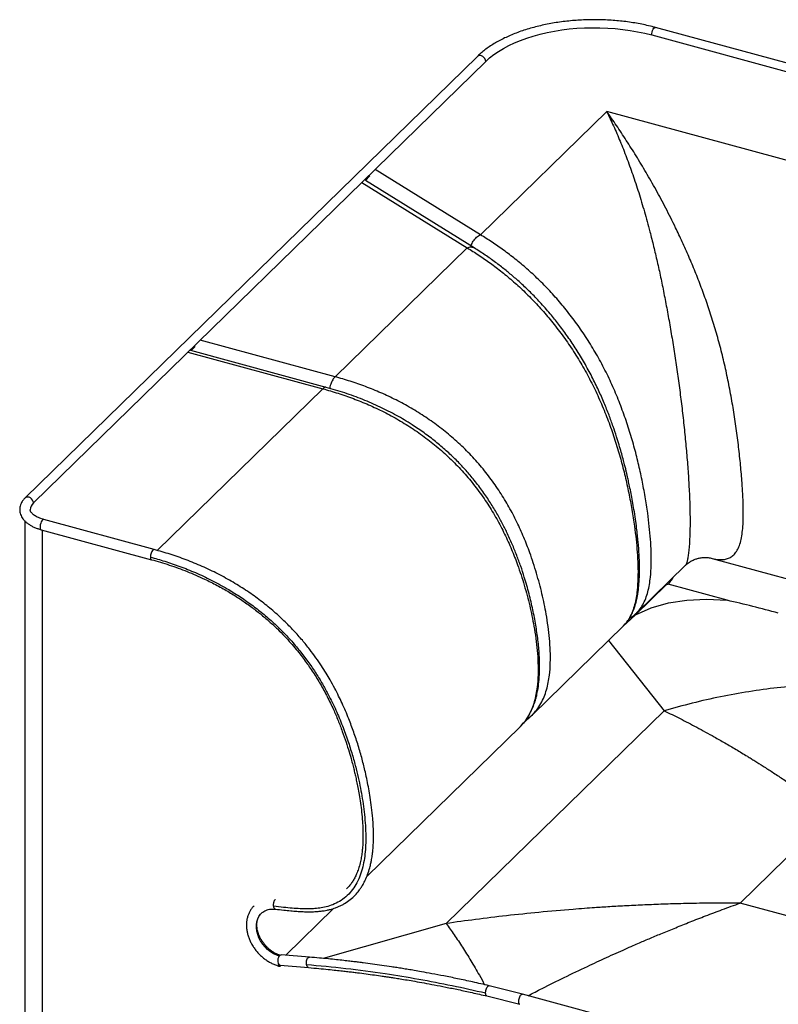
# Paper-space layout '_Trimetric' of a CAD drawing. Header units: millimetres. Extents: x -434 to 718, y -501 to 653.
# Tile 2 of 3: x -434 to 143, y -96 to 653. Entities that reach past the tile are written whole.
import ezdxf

# ---------------------------------------------------------------- set-up
doc = ezdxf.new("R2010")
doc.units = ezdxf.units.MM

psp = doc.layouts.new('_Trimetric')

# ---------------------------------------------------------------- linework, layer by layer
at = {"color": 7, "linetype": 'Continuous', "lineweight": 25}
for p, q in [((701.94, 470.09), (49.68, 647.36)), ((46.77, 641.67), (699.03, 464.4)), ((-85.89, 625.38), (-430.08, 289.44)), ((-423.75, 285.62), (-79.56, 621.56)), ((12.53, 583.43), (-83.55, 489.65)), ((194.62, 533.94), (12.53, 583.43)), ((-83.55, 489.65), (-163.72, 539.41)), ((-171.09, 531.05), (-167.62, 534.44)), ((-173.82, 529.55), (-93.66, 479.78)), ((-88.38, 479.71), (-171.08, 531.05)), ((-93.66, 479.78), (-194.21, 381.64)), ((-303.76, 401.55), (-300.61, 404.63)), ((-194.21, 381.64), (-296.81, 409.52)), ((-306.14, 400.41), (-203.55, 372.53)), ((-200.93, 373.6), (-303.87, 401.58)), ((-203.55, 372.53), (-329.55, 249.55)), ((-430.18, 271.84), (-430.18, -280.87)), ((-331.77, 250.21), (-415.79, 273.04)), ((-417.89, 265.32), (-333.87, 242.49)), ((-416.84, -292.26), (-416.84, 265.04)), ((92.82, 243.47), (176.85, 220.63)), ((35.36, 202), (72.45, 238.2)), ((58.11, 223.65), (34.38, 200.5)), ((57.7, 223.8), (58.11, 223.65)), ((104.15, 211.6), (59.19, 223.82)), ((-44.01, 124.53), (25.26, 192.14)), ((25.26, 192.31), (25.17, 192.22)), ((25.24, 192.12), (26.52, 193.58)), ((13.96, 181.11), (56.28, 127.54)), ((56.28, 127.54), (-109.55, -34.31)), ((-46.28, 122.62), (-50.87, 118.14)), ((-169.99, 1.57), (-53.35, 115.42)), ((114.08, -18.74), (183.89, 49.39)), ((246.37, -54.69), (114.08, -18.74)), ((-195.28, -22.81), (-231.75, -58.4)), ((-109.55, -34.31), (-203.26, -60.83)), ((-213.71, -59.89), (-235.21, -58.11)), ((-235.87, -66.08), (-214.37, -67.86)), ((-51.55, -88.05), (-76.83, -81.65)), ((-78.65, -89.43), (-53.64, -95.77)), ((245.88, -168.88), (-51.55, -88.05))]:
    psp.add_line(p, q, dxfattribs=at)
at = {"color": 7, "linetype": 'Continuous', "lineweight": 25, "flags": 128}
for points in [[(-79.56, 621.56), (-76.66, 624.19), (-73.44, 626.72), (-69.92, 629.14), (-66.11, 631.44), (-62.03, 633.62), (-57.69, 635.66), (-53.11, 637.55), (-48.31, 639.3), (-43.31, 640.88), (-38.12, 642.3), (-32.77, 643.55), (-27.28, 644.62), (-21.67, 645.52), (-15.96, 646.23), (-10.17, 646.75), (-4.33, 647.09), (1.53, 647.23), (7.41, 647.19), (13.26, 646.96), (19.08, 646.53), (24.83, 645.93), (30.5, 645.13), (36.06, 644.15), (41.49, 643), (46.77, 641.67)], [(46.77, 641.67), (46.85, 642.77), (47.09, 643.92), (47.47, 645.04), (47.95, 646.02), (48.5, 646.78), (49.05, 647.24), (49.57, 647.38), (49.68, 647.36)], [(-79.56, 621.56), (-79.72, 622.61), (-80.17, 623.66), (-80.89, 624.6), (-81.81, 625.36), (-82.83, 625.87), (-83.89, 626.08), (-84.87, 625.97), (-85.69, 625.56), (-85.89, 625.38)], [(-423.75, 285.62), (-423.91, 286.67), (-424.36, 287.72), (-425.08, 288.66), (-425.99, 289.42), (-427.02, 289.93), (-428.07, 290.14), (-429.05, 290.03), (-429.88, 289.62), (-430.08, 289.45)], [(-415.79, 273.04), (-416.16, 273.04), (-416.7, 272.74), (-417.26, 272.12), (-417.78, 271.24), (-418.21, 270.18), (-418.52, 269.03), (-418.69, 267.89), (-418.69, 266.87), (-418.52, 266.06), (-418.21, 265.52), (-417.89, 265.32)], [(34.38, 200.5), (46.48, 205.79), (59.51, 209.55), (73.48, 211.78), (88.36, 212.46), (104.15, 211.6)], [(34.38, 200.5), (27.51, 194.27), (25.32, 192.24)], [(-236.7, -59.18), (-238.54, -58.48), (-240.96, -57.27), (-243.29, -55.78), (-245.48, -54.03), (-247.49, -52.06), (-249.28, -49.89), (-250.83, -47.58), (-252.1, -45.16), (-253.08, -42.67), (-253.74, -40.17), (-254.07, -37.68), (-254.07, -35.27), (-253.73, -32.97), (-253.07, -30.82), (-252.09, -28.87), (-250.82, -27.14), (-250.11, -26.41)], [(-235.87, -66.08), (-235.88, -66.08), (-236.44, -65.85), (-236.93, -65.28), (-237.28, -64.43), (-237.48, -63.37), (-237.51, -62.2), (-237.37, -61.02), (-237.06, -59.94), (-236.61, -59.04), (-236.07, -58.42), (-235.49, -58.13), (-235.21, -58.11)], [(-237.37, -64.09), (-237.4, -64.95), (-237.29, -65.86), (-237.01, -66.5), (-236.6, -66.81), (-236.1, -66.77), (-235.54, -66.38)]]:
    psp.add_lwpolyline(points, dxfattribs=at)
at = {"color": 7, "linetype": 'Continuous', "lineweight": 25}
for centre, radius, start, end in [((-419.11, 280.28), 7.07, 131.01541, 178.13274), ((-112.27, -737.69), 973.65, 74.79343, 77.15739)]:
    psp.add_arc(centre, radius, start, end, dxfattribs=at)
for points, knots in [([(49.68, 647.36), (48.8, 647.59), (46.22, 648.28), (41.86, 649.29), (36.57, 650.35), (31.17, 651.25), (25.69, 652), (20.14, 652.57), (14.54, 652.99), (8.91, 653.24), (3.26, 653.33), (-2.39, 653.25), (-8.03, 653), (-13.63, 652.6), (-19.18, 652.02), (-24.66, 651.29), (-30.06, 650.4), (-35.35, 649.35), (-40.53, 648.14), (-45.58, 646.78), (-50.48, 645.28), (-55.22, 643.63), (-59.77, 641.83), (-64.14, 639.9), (-68.3, 637.84), (-72.25, 635.66), (-75.96, 633.34), (-79.43, 630.92), (-82.59, 628.42), (-84.68, 626.55), (-85.73, 625.54), (-85.89, 625.38)], [0, 0, 0, 0, 0.019048, 0.055185, 0.091301, 0.127398, 0.163477, 0.199542, 0.235597, 0.271644, 0.307688, 0.34373, 0.379774, 0.415823, 0.451879, 0.487947, 0.524028, 0.560127, 0.596248, 0.632393, 0.668566, 0.70477, 0.741009, 0.777284, 0.813597, 0.849945, 0.886326, 0.922731, 0.959142, 0.993501, 1, 1, 1, 1]), ([(12.53, 583.43), (14.26, 579.81), (17.71, 572.59), (22.76, 560.92), (27.64, 548.63), (32.34, 535.63), (36.87, 521.9), (41.23, 507.41), (45.01, 493.64), (48.23, 480.86), (50.95, 469.34), (53.56, 457.46), (56.08, 445.19), (58.51, 432.52), (60.84, 419.46), (63.07, 406.07), (65.18, 392.41), (67.17, 378.53), (69.02, 364.45), (70.71, 350.25), (72.22, 336.02), (73.51, 321.9), (74.57, 308.05), (75.27, 296.26), (75.68, 286.53), (75.89, 278.77), (75.96, 271.43), (75.89, 264.57), (75.68, 258.32), (75.34, 252.79), (74.89, 248.09), (74.37, 244.3), (73.8, 241.41), (73.2, 239.44), (72.74, 238.43), (72.47, 238.27), (72.41, 238.23)], [0, 0, 0, 0, 0.047485, 0.094775, 0.141772, 0.188515, 0.234951, 0.281172, 0.327238, 0.359272, 0.391064, 0.422594, 0.45396, 0.485348, 0.516704, 0.548022, 0.579308, 0.61059, 0.642133, 0.673984, 0.706038, 0.738128, 0.770034, 0.801521, 0.820916, 0.839975, 0.858613, 0.876808, 0.894581, 0.911947, 0.92883, 0.945391, 0.961923, 0.978552, 0.995339, 1, 1, 1, 1]), ([(92.83, 243.48), (92.91, 243.45), (94.59, 242.87), (97.79, 242.47), (101.86, 242.51), (105.25, 243.43), (108, 244.95), (110.4, 247.24), (112.42, 250.36), (114.01, 254.32), (115.18, 259.14), (115.96, 264.74), (116.44, 271.75), (116.52, 280.29), (116.21, 290.35), (115.52, 301.75), (114.45, 314.4), (112.98, 328.18), (111.17, 342.22), (109.04, 356.35), (106.58, 370.43), (103.76, 384.35), (100.6, 398.05), (97.07, 411.49), (93.18, 424.62), (88.99, 437.38), (84.54, 449.72), (79.87, 461.65), (75.04, 473.18), (70.06, 484.34), (64.22, 496.7), (57.54, 510), (50.03, 524), (42.47, 537.24), (34.91, 549.79), (27.39, 561.65), (19.92, 572.94), (15, 579.93), (12.53, 583.43)], [0, 0, 0, 0, 0.0012256, 0.0236098, 0.0454256, 0.0614355, 0.0772648, 0.0929462, 0.1085354, 0.1241512, 0.1400719, 0.1564473, 0.1732066, 0.1961712, 0.2198711, 0.2441886, 0.2738798, 0.3039668, 0.3342264, 0.3644524, 0.3944873, 0.4242309, 0.4537296, 0.4832312, 0.5127633, 0.5423305, 0.5719288, 0.6015058, 0.631238, 0.6612166, 0.6914241, 0.7348629, 0.7784477, 0.822236, 0.8663136, 0.9106303, 0.9552231, 1, 1, 1, 1]), ([(-90.7, 481.15), (-90.69, 481.21), (-90.53, 481.86), (-89.97, 483.12), (-89.03, 484.83), (-87.85, 486.41), (-86.52, 487.77), (-85.06, 488.9), (-84.06, 489.4), (-83.55, 489.65)], [0, 0, 0, 0, 0.015115, 0.179262, 0.34341, 0.507557, 0.671705, 0.835852, 1, 1, 1, 1]), ([(35.25, 202.06), (35.94, 202.71), (37.75, 204.43), (40.07, 208.09), (42.26, 212.79), (43.89, 217.95), (45.06, 223.43), (45.99, 230.23), (46.49, 238.46), (46.44, 248.12), (45.91, 257.92), (45.01, 267.82), (43.68, 278.64), (41.86, 290.39), (39.48, 303.1), (36.66, 315.91), (33.34, 328.81), (29.51, 341.78), (25.1, 354.78), (20.07, 367.72), (14.39, 380.5), (8.07, 392.98), (1.15, 405.02), (-6.28, 416.52), (-14.14, 427.39), (-22.33, 437.58), (-30.78, 447.06), (-39.42, 455.83), (-48.18, 463.89), (-57.02, 471.27), (-65.87, 478), (-74.72, 484.17), (-80.61, 487.82), (-83.55, 489.65)], [0, 0, 0, 0, 0.012471, 0.033153, 0.053529, 0.073573, 0.093274, 0.112663, 0.143139, 0.173101, 0.202708, 0.232091, 0.261335, 0.297787, 0.334225, 0.370725, 0.407329, 0.444107, 0.481102, 0.518294, 0.555642, 0.593097, 0.63059, 0.668054, 0.705431, 0.742712, 0.779865, 0.816898, 0.853809, 0.890583, 0.927193, 0.963637, 1, 1, 1, 1]), ([(-93.66, 479.78), (-93.15, 479.97), (-92.14, 480.34), (-90.69, 480.44), (-89.41, 480.26), (-88.71, 479.87), (-88.39, 479.69)], [0, 0, 0, 0, 0.259833, 0.519667, 0.7795, 1, 1, 1, 1]), ([(-93.66, 479.78), (-90.71, 477.96), (-84.82, 474.31), (-75.97, 468.14), (-67.12, 461.41), (-58.29, 454.03), (-49.52, 445.97), (-40.89, 437.2), (-32.44, 427.72), (-24.24, 417.53), (-16.38, 406.66), (-8.95, 395.16), (-2.04, 383.12), (4.28, 370.64), (9.97, 357.86), (15, 344.92), (19.4, 331.92), (23.24, 318.95), (26.55, 306.04), (29.37, 293.24), (31.76, 280.53), (33.57, 268.78), (34.91, 257.96), (35.81, 248.06), (36.34, 238.25), (36.39, 228.6), (35.89, 220.37), (34.96, 213.57), (33.79, 208.09), (32.16, 202.92), (29.97, 198.23), (27.68, 194.61), (25.91, 192.92), (25.26, 192.31)], [0, 0, 0, 0, 0.036388, 0.072858, 0.109494, 0.146294, 0.18323, 0.220288, 0.257467, 0.294773, 0.332177, 0.369667, 0.407186, 0.444667, 0.482041, 0.519259, 0.556281, 0.593084, 0.629713, 0.666237, 0.702698, 0.739174, 0.768439, 0.797844, 0.827472, 0.857455, 0.887951, 0.907353, 0.927067, 0.947126, 0.967517, 0.988213, 1, 1, 1, 1]), ([(27.38, 194.56), (27.64, 194.85), (28.76, 196.09), (30.18, 198.44), (31.81, 201.46), (33.05, 204.4), (34.07, 207.33), (34.84, 210.05), (35.48, 212.75), (36.04, 215.64), (36.53, 218.82), (37.05, 223.39), (37.46, 229.58), (37.54, 237.62), (37.22, 246.49), (36.49, 256.18), (35.5, 265.25), (34.39, 273.47), (33.33, 280.35), (32.21, 286.83), (31.1, 292.75), (30.04, 297.99), (29.07, 302.49), (28.27, 305.99), (27.59, 308.89), (26.92, 311.69), (26.06, 315.11), (24.95, 319.36), (23.56, 324.41), (21.93, 330), (19.9, 336.54), (17.38, 344.1), (14.24, 352.71), (10.56, 361.93), (6.25, 371.7), (1.24, 381.93), (-4.41, 392.34), (-10.54, 402.46), (-16.86, 411.92), (-23.19, 420.56), (-29.95, 429.03), (-37.07, 437.2), (-44.47, 444.94), (-51.53, 451.73), (-58.3, 457.75), (-65.11, 463.38), (-72.3, 468.89), (-80.12, 474.45), (-85.56, 477.91), (-88.38, 479.7)], [0, 0, 0, 0, 0.004049, 0.017675, 0.029546, 0.042777, 0.054074, 0.063571, 0.073066, 0.083284, 0.094214, 0.105845, 0.12934, 0.154828, 0.182278, 0.21174, 0.243252, 0.264005, 0.285175, 0.304372, 0.321216, 0.337291, 0.350419, 0.360597, 0.367998, 0.375759, 0.385043, 0.397942, 0.412815, 0.429102, 0.446762, 0.470013, 0.495291, 0.522602, 0.551946, 0.583323, 0.616719, 0.650442, 0.68283, 0.71388, 0.743591, 0.778834, 0.811994, 0.843079, 0.872089, 0.900308, 0.930951, 0.964168, 1, 1, 1, 1]), ([(-194.21, 381.64), (-194.52, 381.31), (-195.13, 380.65), (-196.01, 379.28), (-196.83, 377.69), (-197.53, 375.92), (-198.06, 374.27), (-198.28, 373.23), (-198.37, 372.83)], [0, 0, 0, 0, 0.177432, 0.354863, 0.532295, 0.709726, 0.887158, 1, 1, 1, 1]), ([(-44.13, 124.49), (-42.96, 125.7), (-40.47, 128.25), (-37.52, 132.88), (-35.05, 138.02), (-33.21, 143.44), (-31.89, 149.01), (-30.83, 155.8), (-30.27, 163.84), (-30.34, 173.12), (-30.96, 182.42), (-32.04, 191.73), (-33.82, 203.1), (-36.6, 216.59), (-40.74, 232.19), (-45.43, 246.5), (-50.49, 259.48), (-55.74, 271.13), (-61.75, 282.65), (-68.58, 293.98), (-76.25, 304.97), (-84.73, 315.5), (-93.97, 325.45), (-103.85, 334.72), (-114.28, 343.24), (-125.13, 350.99), (-136.31, 357.95), (-147.73, 364.13), (-159.28, 369.54), (-170.91, 374.23), (-182.56, 378.31), (-190.33, 380.53), (-194.21, 381.64)], [0, 0, 0, 0, 0.018269, 0.038823, 0.058984, 0.078789, 0.098288, 0.11748, 0.147655, 0.177357, 0.206716, 0.235838, 0.264814, 0.312997, 0.361202, 0.409558, 0.446007, 0.482644, 0.519515, 0.556608, 0.593874, 0.631224, 0.668593, 0.705924, 0.743153, 0.780272, 0.817281, 0.854145, 0.890851, 0.927385, 0.963745, 1, 1, 1, 1]), ([(-200.93, 373.6), (-200.94, 373.6), (-201.18, 373.73), (-201.76, 373.65), (-202.63, 373.33), (-203.24, 372.79), (-203.55, 372.53)], [0, 0, 0, 0, 0.01246, 0.34164, 0.67082, 1, 1, 1, 1]), ([(-203.55, 372.53), (-199.67, 371.42), (-191.9, 369.2), (-180.25, 365.12), (-168.62, 360.43), (-157.06, 355.01), (-145.65, 348.84), (-134.47, 341.88), (-123.61, 334.13), (-113.19, 325.61), (-103.3, 316.34), (-94.07, 306.39), (-85.58, 295.86), (-77.91, 284.87), (-71.09, 273.54), (-65.08, 262.02), (-59.83, 250.37), (-54.76, 237.39), (-50.07, 223.08), (-45.94, 207.48), (-43.16, 193.99), (-41.37, 182.62), (-40.3, 173.31), (-39.67, 164.01), (-39.61, 154.73), (-40.17, 146.69), (-41.22, 139.91), (-42.55, 134.33), (-44.39, 128.92), (-46.85, 123.77), (-49.79, 119.17), (-52.25, 116.64), (-53.39, 115.46)], [0, 0, 0, 0, 0.036266, 0.072638, 0.109189, 0.145915, 0.182788, 0.219802, 0.256943, 0.294194, 0.331531, 0.368913, 0.406281, 0.44356, 0.480662, 0.517547, 0.554204, 0.590661, 0.639037, 0.68726, 0.735458, 0.764446, 0.793575, 0.822943, 0.852656, 0.882846, 0.902043, 0.921529, 0.941361, 0.961557, 0.98211, 1, 1, 1, 1]), ([(-49.64, 119.76), (-49.17, 120.37), (-47.59, 122.45), (-45.66, 125.75), (-43.68, 129.91), (-42.26, 133.78), (-41.17, 137.47), (-40.09, 142.06), (-39.16, 147.93), (-38.58, 155.09), (-38.47, 162.48), (-38.78, 171.25), (-39.71, 181.32), (-41.38, 192.85), (-43.63, 204.59), (-46.52, 216.79), (-49.66, 227.8), (-52.85, 237.53), (-55.9, 245.87), (-59.38, 254.44), (-63.13, 262.75), (-67.19, 270.85), (-71.57, 278.77), (-76.63, 287.01), (-82.46, 295.49), (-88.71, 303.62), (-95.31, 311.3), (-102.15, 318.49), (-109.62, 325.56), (-117.71, 332.44), (-126.4, 339.05), (-136.32, 345.78), (-147.52, 352.44), (-160.05, 358.84), (-173.2, 364.52), (-186.9, 369.56), (-196.2, 372.24), (-200.93, 373.6)], [0, 0, 0, 0, 0.007474, 0.025133, 0.041263, 0.05537, 0.067843, 0.080624, 0.103302, 0.127601, 0.151894, 0.175563, 0.212291, 0.248073, 0.284948, 0.323354, 0.36335, 0.389184, 0.41568, 0.442858, 0.47141, 0.496011, 0.522201, 0.549987, 0.57937, 0.610324, 0.637302, 0.665333, 0.694399, 0.724483, 0.755569, 0.787644, 0.827415, 0.868562, 0.911061, 0.954853, 1, 1, 1, 1]), ([(-430.08, 289.44), (-430.37, 289.15), (-431.19, 288.32), (-432.25, 286.9), (-433.23, 285.14), (-433.87, 283.33), (-434.2, 281.44), (-434.18, 279.57), (-433.85, 277.75), (-433.22, 276), (-432.3, 274.32), (-431.1, 272.72), (-429.61, 271.2), (-427.83, 269.77), (-425.79, 268.47), (-423.51, 267.3), (-421.07, 266.3), (-419.16, 265.68), (-418.09, 265.38), (-417.89, 265.32)], [0, 0, 0, 0, 0.037429, 0.104867, 0.163956, 0.227188, 0.288124, 0.347405, 0.406047, 0.464804, 0.524691, 0.586479, 0.650525, 0.716646, 0.784198, 0.852415, 0.920633, 0.984962, 1, 1, 1, 1]), ([(-415.79, 273.04), (-416.18, 273.15), (-417.29, 273.47), (-419, 274.08), (-420.82, 274.89), (-422.38, 275.76), (-423.67, 276.67), (-424.68, 277.58), (-425.41, 278.45), (-425.88, 279.24), (-426.13, 279.94), (-426.16, 280.34), (-426.17, 280.54)], [0, 0, 0, 0, 0.055848, 0.161955, 0.26719, 0.371351, 0.474455, 0.57681, 0.679157, 0.782866, 0.891313, 1, 1, 1, 1]), ([(-331.79, 250.14), (-331.9, 250.18), (-332.19, 250.3), (-332.83, 249.85), (-333.56, 248.89), (-334.17, 247.52), (-334.61, 245.96), (-334.66, 245), (-334.69, 244.53)], [0, 0, 0, 0, 0.093887, 0.27512, 0.456352, 0.637585, 0.818817, 1, 1, 1, 1]), ([(-239.53, -23.38), (-237.44, -23.62), (-233.57, -24.06), (-228.15, -24.6), (-223.49, -24.99), (-219.44, -25.25), (-215.9, -25.37), (-212.36, -25.39), (-208.88, -25.27), (-205.52, -24.97), (-202.7, -24.59), (-200.17, -24.13), (-197.95, -23.61), (-195.82, -23), (-193.74, -22.31), (-191.51, -21.43), (-189.18, -20.35), (-186.12, -18.66), (-182.61, -16.23), (-178.99, -12.92), (-176.39, -9.87), (-174.41, -7.11), (-172.76, -4.43), (-171, -1.04), (-169.24, 3.21), (-167.88, 7.53), (-166.96, 11.36), (-166.42, 14.11), (-166.09, 16.15), (-165.87, 17.64), (-165.64, 19.44), (-165.35, 22.14), (-165.08, 25.92), (-164.93, 30.43), (-164.94, 35.37), (-165.13, 40.52), (-165.55, 46.74), (-166.28, 53.75), (-167.34, 61.3), (-168.49, 68.08), (-169.74, 74.5), (-171.37, 81.97), (-173.58, 90.84), (-176.5, 101.02), (-179.88, 111.27), (-183.18, 120.08), (-186.19, 127.37), (-188.77, 133.17), (-191.5, 138.89), (-194.54, 144.84), (-197.74, 150.64), (-201.13, 156.37), (-204.68, 161.96), (-208.81, 168.01), (-213.62, 174.5), (-219.22, 181.42), (-225.72, 188.72), (-233.21, 196.31), (-241.65, 203.96), (-250.94, 211.46), (-261.01, 218.67), (-271.85, 225.49), (-283.35, 231.81), (-295.3, 237.5), (-307.48, 242.47), (-319.66, 246.75), (-327.76, 249.06), (-331.77, 250.21)], [0, 0, 0, 0, 0.016028, 0.029765, 0.041633, 0.051976, 0.061071, 0.069132, 0.079624, 0.088523, 0.09606, 0.102552, 0.109426, 0.114773, 0.120719, 0.127427, 0.134732, 0.142113, 0.156901, 0.170841, 0.183762, 0.191097, 0.199721, 0.210477, 0.223311, 0.238184, 0.247767, 0.255353, 0.260851, 0.264307, 0.267445, 0.275473, 0.285972, 0.297553, 0.311067, 0.324528, 0.337359, 0.358923, 0.37806, 0.394783, 0.410396, 0.426634, 0.45128, 0.477399, 0.503514, 0.528938, 0.544364, 0.559261, 0.573567, 0.588649, 0.605697, 0.619334, 0.634408, 0.651011, 0.669247, 0.689243, 0.711154, 0.735179, 0.761026, 0.787952, 0.816023, 0.845326, 0.875894, 0.907036, 0.938327, 0.969457, 1, 1, 1, 1]), ([(-334.69, 244.53), (-331.05, 243.49), (-323.58, 241.37), (-312.16, 237.42), (-300.34, 232.69), (-288.28, 227.07), (-277.1, 221.01), (-266.96, 214.73), (-257.92, 208.45), (-249.18, 201.66), (-240.81, 194.38), (-232.82, 186.62), (-225.39, 178.52), (-218.63, 170.26), (-212.64, 162.08), (-207.35, 154.06), (-202.69, 146.22), (-197.78, 137.1), (-192.8, 126.64), (-187.98, 114.9), (-184.01, 103.72), (-180.78, 93.26), (-178.2, 83.69), (-176.16, 74.93), (-174.49, 66.7), (-173.12, 58.67), (-172.01, 50.54), (-171.21, 42.36), (-170.79, 34.54), (-170.79, 27.16), (-171.18, 20.25), (-172.04, 13.55), (-173.44, 7.1), (-175.48, 0.98), (-178.2, -4.68), (-181.67, -9.75), (-185.87, -14.09), (-190.65, -17.54), (-195.75, -20.03), (-200.83, -21.65), (-205.79, -22.6), (-210.64, -23.1), (-215.64, -23.25), (-220.99, -23.1), (-226.95, -22.69), (-233.66, -22.06), (-238.41, -21.52), (-240.94, -21.23)], [0, 0, 0, 0, 0.028426, 0.058302, 0.089375, 0.121449, 0.154212, 0.179895, 0.205511, 0.23112, 0.256801, 0.282241, 0.308015, 0.332607, 0.356087, 0.378484, 0.39979, 0.42029, 0.451954, 0.482733, 0.512291, 0.539009, 0.563884, 0.586513, 0.606987, 0.627804, 0.649122, 0.670672, 0.692197, 0.71131, 0.730075, 0.748762, 0.767458, 0.786118, 0.804733, 0.823175, 0.841401, 0.859571, 0.876436, 0.891892, 0.905911, 0.919321, 0.932506, 0.946708, 0.962394, 0.980013, 1, 1, 1, 1]), ([(-334.69, 244.53), (-334.69, 244.53), (-334.69, 244.08), (-334.59, 243.3), (-334.26, 242.61), (-333.95, 242.57), (-333.85, 242.56)], [0, 0, 0, 0, 0.000112, 0.402772, 0.805431, 1, 1, 1, 1]), ([(-333.87, 242.49), (-329.37, 241.19), (-320.33, 238.59), (-306.85, 233.67), (-294.69, 228.43), (-284.01, 223.09), (-274.89, 217.95), (-266.34, 212.56), (-258.41, 207.01), (-251.08, 201.35), (-244.33, 195.63), (-238.21, 189.96), (-232.75, 184.46), (-227.96, 179.24), (-223.78, 174.35), (-220.12, 169.78), (-215.76, 163.99), (-210.73, 156.7), (-205.18, 147.66), (-200.05, 138.23), (-195.64, 129.06), (-191.84, 120.21), (-188.64, 111.92), (-185.86, 103.91), (-183.54, 96.51), (-181.8, 90.43), (-180.51, 85.53), (-179.55, 81.64), (-178.65, 77.79), (-177.75, 73.67), (-176.8, 68.93), (-175.8, 63.44), (-174.81, 57.13), (-173.95, 50.33), (-173.33, 43.57), (-172.99, 37.3), (-172.91, 32.05), (-173.01, 27.74), (-173.21, 24.18), (-173.54, 20.61), (-174.05, 16.84), (-174.83, 12.68), (-175.93, 8.49), (-177.29, 4.57), (-178.78, 1.27), (-180.34, -1.55), (-182.02, -4.05), (-183.69, -6.16), (-184.9, -7.34), (-185.38, -7.81)], [0, 0, 0, 0, 0.043075, 0.08645, 0.129326, 0.160824, 0.191262, 0.220235, 0.247808, 0.274044, 0.299, 0.322688, 0.344519, 0.36441, 0.382513, 0.398954, 0.414017, 0.444079, 0.474464, 0.505194, 0.537191, 0.56357, 0.590421, 0.616457, 0.639933, 0.660852, 0.674267, 0.686453, 0.697885, 0.710909, 0.725658, 0.743108, 0.763468, 0.786142, 0.808559, 0.829025, 0.847427, 0.860414, 0.872112, 0.883417, 0.897075, 0.911676, 0.928172, 0.943718, 0.957203, 0.968614, 0.980294, 0.992007, 1, 1, 1, 1]), ([(72.42, 238.17), (72.97, 238.67), (73.94, 239.55), (75.38, 240.56), (76.47, 241.22), (77.7, 241.89), (79.04, 242.5), (80.48, 243.03), (81.69, 243.39), (82.95, 243.7), (84.48, 243.97), (85.74, 244.1), (86.66, 244.15), (87.43, 244.17), (88.49, 244.15), (89.83, 244.05), (91.37, 243.83), (92.31, 243.59), (92.82, 243.47)], [0, 0, 0, 0, 0.10716, 0.189316, 0.24827, 0.286178, 0.372025, 0.437961, 0.488687, 0.536749, 0.598626, 0.664137, 0.687626, 0.719102, 0.767224, 0.830985, 0.909069, 1, 1, 1, 1]), ([(59.19, 223.82), (59.92, 224.59), (61.34, 226.11), (62.7, 228.27), (63.36, 229.33)], [0, 0, 0, 0, 0.508914, 1, 1, 1, 1]), ([(58.11, 223.65), (58.17, 223.7), (58.3, 223.81), (58.61, 223.9), (58.93, 223.89), (59.1, 223.84), (59.19, 223.82)], [0, 0, 0, 0, 0.28079, 0.55878, 0.77892, 1, 1, 1, 1]), ([(29.78, 197.91), (30.5, 198.3), (32.46, 199.37), (34.22, 200.96), (35.33, 201.97)], [0, 0, 0, 0, 0.368105, 1, 1, 1, 1]), ([(56.28, 127.54), (60.29, 125.58), (68.52, 121.56), (81.22, 114.94), (91.26, 109.45), (98.44, 105.4), (102.55, 103.04), (106.73, 100.62), (110.95, 98.12), (115.24, 95.56), (119.04, 93.25), (122.37, 91.2), (126.37, 88.72), (131.77, 85.31), (138.8, 80.79), (146.5, 75.72), (154.88, 70.07), (163.95, 63.8), (173.69, 56.89), (180.41, 51.95), (183.89, 49.39)], [0, 0, 0, 0, 0.095197, 0.195276, 0.300236, 0.332093, 0.364374, 0.397078, 0.430207, 0.463759, 0.497735, 0.51956, 0.541941, 0.591548, 0.646432, 0.706592, 0.772029, 0.842742, 0.918733, 1, 1, 1, 1]), ([(-49.19, 120.36), (-48.89, 120.54), (-46.99, 121.72), (-45.36, 123.25), (-43.99, 124.55)], [0, 0, 0, 0, 0.156705, 1, 1, 1, 1]), ([(-53.36, 115.41), (-52.41, 116.37), (-51.32, 117.48), (-50.5, 118.61), (-50.39, 118.75)], [0, 0, 0, 0, 0.867982, 1, 1, 1, 1]), ([(-255.77, -20.8), (-255.94, -20.95), (-256.71, -21.64), (-257.85, -23.1), (-259.17, -25.14), (-260.2, -27.37), (-260.98, -29.74), (-261.47, -32.24), (-261.69, -34.85), (-261.61, -37.53), (-261.25, -40.26), (-260.61, -43.01), (-259.69, -45.75), (-258.51, -48.44), (-257.07, -51.05), (-255.4, -53.56), (-253.51, -55.94), (-251.42, -58.16), (-249.16, -60.2), (-246.75, -62.04), (-244.21, -63.66), (-241.57, -65.03), (-239.02, -66.09), (-237.34, -66.59), (-236.59, -66.82)], [0, 0, 0, 0, 0.01324, 0.059028, 0.104787, 0.150658, 0.196766, 0.243197, 0.289983, 0.337109, 0.384525, 0.432164, 0.479957, 0.527848, 0.575794, 0.623767, 0.671757, 0.719765, 0.767797, 0.815859, 0.863959, 0.9121, 0.960279, 1, 1, 1, 1]), ([(-240.94, -21.23), (-240.97, -21), (-241.05, -20.4), (-241.01, -19.35), (-240.82, -18.18), (-240.47, -17.12), (-240.06, -16.32), (-239.76, -16.03), (-239.63, -15.91)], [0, 0, 0, 0, 0.125281, 0.31272, 0.50016, 0.6876, 0.87504, 1, 1, 1, 1]), ([(-239.53, -23.36), (-239.57, -23.36), (-239.79, -23.39), (-240.17, -23.1), (-240.6, -22.5), (-240.84, -21.8), (-240.92, -21.35), (-240.94, -21.23)], [0, 0, 0, 0, 0.056636, 0.339585, 0.622535, 0.905485, 1, 1, 1, 1]), ([(114.08, -18.74), (108.01, -18.74), (96.25, -18.73), (79.21, -18.97), (63.35, -19.35), (48.69, -19.86), (36.96, -20.37), (27.89, -20.82), (21.22, -21.19), (14.92, -21.56), (8.99, -21.93), (2.6, -22.36), (-4.69, -22.88), (-18.82, -23.96), (-38.63, -25.7), (-63.41, -28.31), (-86.92, -31.14), (-102.14, -33.27), (-109.55, -34.31)], [0, 0, 0, 0, 0.081096, 0.156938, 0.227526, 0.292861, 0.352941, 0.384359, 0.414121, 0.442229, 0.468681, 0.493479, 0.527898, 0.566328, 0.682854, 0.793975, 0.89969, 1, 1, 1, 1]), ([(-47.32, -89.2), (-43.74, -87.35), (-34.58, -82.62), (-19.52, -75.17), (-5.64, -68.51), (5.06, -63.51), (12.34, -60.16), (19.56, -56.88), (26.32, -53.87), (32.26, -51.26), (38.62, -48.49), (46.08, -45.3), (55.25, -41.46), (65.3, -37.33), (76.24, -32.95), (88.07, -28.36), (100.78, -23.55), (109.55, -20.38), (114.08, -18.74)], [0, 0, 0, 0, 0.066912, 0.171648, 0.281256, 0.32565, 0.370795, 0.416693, 0.460055, 0.496402, 0.526932, 0.578167, 0.634851, 0.696983, 0.764564, 0.837594, 0.916073, 1, 1, 1, 1]), ([(-236.16, -58.54), (-236.7, -58.35), (-237.98, -57.88), (-239.98, -56.85), (-242.09, -55.53), (-244.11, -53.99), (-246, -52.26), (-247.73, -50.37), (-249.28, -48.35), (-250.62, -46.23), (-251.73, -44.05), (-252.6, -41.83), (-253.22, -39.62), (-253.58, -37.45), (-253.69, -35.36), (-253.55, -33.37), (-253.16, -31.5), (-252.54, -29.77), (-251.67, -28.22), (-250.85, -27.1), (-250.26, -26.58), (-250.1, -26.45)], [0, 0, 0, 0, 0.0407224, 0.0955901, 0.1504333, 0.2052745, 0.260116, 0.3149457, 0.369742, 0.4244805, 0.4791484, 0.5337464, 0.5882982, 0.6428421, 0.6974681, 0.7523295, 0.8076563, 0.8637569, 0.9209778, 0.9795691, 1, 1, 1, 1]), ([(-250.1, -26.45), (-249.82, -26.17), (-249.1, -25.48), (-247.7, -24.64), (-245.97, -23.9), (-244.07, -23.44), (-242.09, -23.24), (-240.56, -23.28), (-239.71, -23.37), (-239.53, -23.39)], [0, 0, 0, 0, 0.115825, 0.293037, 0.467807, 0.63868, 0.805917, 0.959456, 1, 1, 1, 1]), ([(-109.55, -34.31), (-107.53, -37.13), (-103.5, -42.76), (-97.25, -52.26), (-90.87, -62.54), (-85.24, -72.05), (-81.7, -78.44), (-80.37, -80.84)], [0, 0, 0, 0, 0.217265, 0.43453, 0.651795, 0.869059, 1, 1, 1, 1]), ([(-215.91, -65.7), (-215.91, -65.7), (-216, -65.24), (-216.08, -64.21), (-215.89, -62.63), (-215.42, -61.22), (-214.74, -60.26), (-214.13, -59.83), (-213.8, -59.93), (-213.72, -59.96)], [0, 0, 0, 0, 0.000053, 0.188356, 0.376659, 0.564963, 0.753266, 0.94157, 1, 1, 1, 1]), ([(-76.83, -81.65), (-81.06, -80.67), (-89.13, -78.81), (-100.64, -76.35), (-110.97, -74.26), (-120.12, -72.52), (-127.63, -71.15), (-133.65, -70.1), (-138.47, -69.28), (-142.89, -68.56), (-147.11, -67.89), (-152.33, -67.08), (-158.49, -66.16), (-165.65, -65.16), (-171.26, -64.42), (-175.63, -63.86), (-179.01, -63.44), (-183.08, -62.95), (-187.85, -62.41), (-193.32, -61.81), (-199.5, -61.18), (-206.38, -60.52), (-211.19, -60.11), (-213.71, -59.89)], [0, 0, 0, 0, 0.092089, 0.175722, 0.25084, 0.317396, 0.375353, 0.414839, 0.449051, 0.480788, 0.511562, 0.54137, 0.595172, 0.646788, 0.698353, 0.718369, 0.742973, 0.772783, 0.807803, 0.848034, 0.893477, 0.944133, 1, 1, 1, 1]), ([(-79.61, -87.36), (-88.09, -85.44), (-105.1, -81.59), (-130.59, -76.73), (-157.6, -72.31), (-186.09, -68.46), (-205.97, -66.62), (-215.91, -65.7)], [0, 0, 0, 0, 0.185559, 0.371801, 0.558571, 0.779156, 1, 1, 1, 1]), ([(-214.36, -67.8), (-214.54, -67.78), (-214.97, -67.74), (-215.56, -67), (-215.79, -66.13), (-215.91, -65.7)], [0, 0, 0, 0, 0.256804, 0.628453, 1, 1, 1, 1]), ([(-214.37, -67.86), (-211.73, -68.09), (-206.78, -68.51), (-199.82, -69.18), (-193.81, -69.8), (-188.77, -70.35), (-184.54, -70.84), (-180.79, -71.28), (-176.22, -71.84), (-170.68, -72.56), (-164.36, -73.41), (-159.2, -74.15), (-155.21, -74.74), (-152.07, -75.21), (-148.55, -75.76), (-144.28, -76.44), (-139.13, -77.28), (-133.09, -78.31), (-126.17, -79.54), (-118.37, -80.99), (-109.68, -82.68), (-100.12, -84.64), (-89.68, -86.89), (-82.42, -88.56), (-78.65, -89.43)], [0, 0, 0, 0, 0.058959, 0.110727, 0.155303, 0.192687, 0.222881, 0.24937, 0.275861, 0.32443, 0.372097, 0.415762, 0.438675, 0.460257, 0.485167, 0.516574, 0.55447, 0.598844, 0.649682, 0.706965, 0.77067, 0.840769, 0.917226, 1, 1, 1, 1]), ([(-79.61, -87.36), (-79.6, -86.88), (-79.58, -85.92), (-79.19, -84.35), (-78.6, -82.97), (-77.88, -82.01), (-77.25, -81.56), (-76.94, -81.68), (-76.84, -81.72)], [0, 0, 0, 0, 0.182445, 0.364855, 0.547277, 0.729672, 0.912073, 1, 1, 1, 1]), ([(-78.64, -89.36), (-78.75, -89.35), (-79.08, -89.31), (-79.46, -88.62), (-79.56, -87.78), (-79.61, -87.36)], [0, 0, 0, 0, 0.205595, 0.602849, 1, 1, 1, 1]), ([(-53.62, -95.69), (-53.73, -95.68), (-54.04, -95.65), (-54.36, -94.96), (-54.51, -93.78), (-54.36, -92.29), (-53.95, -90.74), (-53.33, -89.37), (-52.6, -88.41), (-51.96, -87.96), (-51.67, -88.08), (-51.57, -88.12)], [0, 0, 0, 0, 0.060031, 0.185031, 0.310031, 0.435031, 0.560031, 0.685031, 0.810031, 0.935031, 1, 1, 1, 1])]:
    psp.add_open_spline(points, degree=3, knots=knots, dxfattribs=at)
psp.add_open_spline([(185.58, 148.13), (178.39, 147.84), (164.01, 147.25), (142.37, 145.17), (120.73, 142.21), (99.14, 138.28), (77.62, 133.5), (63.39, 129.53), (56.28, 127.54)], degree=3, dxfattribs=at)

doc.saveas('drawing.dxf')
